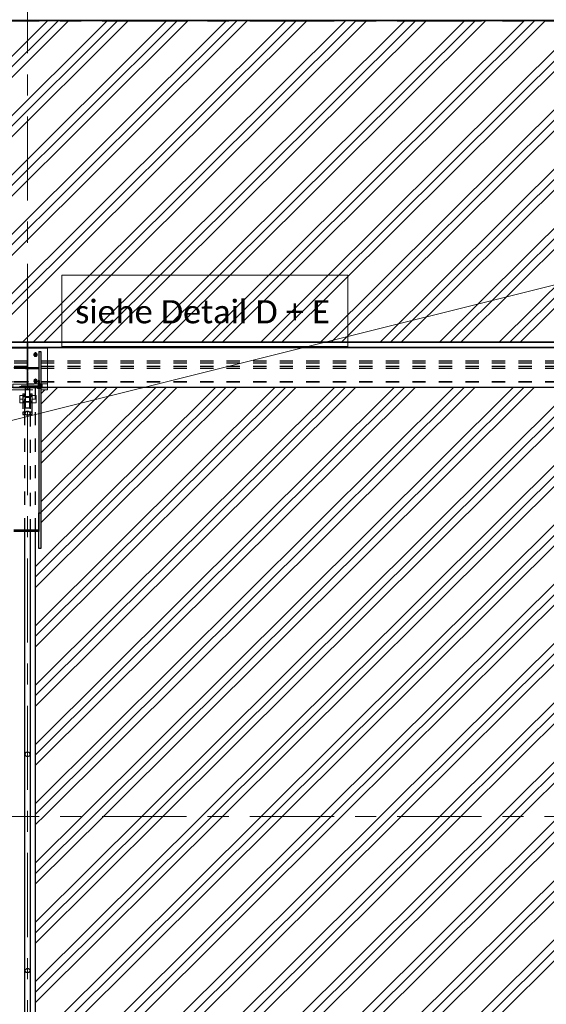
# Model space of a CAD drawing. Header units: metres. Extents: x -25 to 81, y -4 to 26.
# Tile 45 of 53: x 46 to 50, y 5 to 13. Entities that reach past the tile are written whole.
import ezdxf

# ---------------------------------------------------------------- set-up
doc = ezdxf.new("R2010")
doc.units = ezdxf.units.M
for name, pattern in [('Rasterlinie', [1.11125, 0.635, -0.15875, 0.15875, -0.15875]), ('Strich', [0.3175, 0.15875, -0.15875]), ('Verdeckt', [0.15, 0.1, -0.05])]:
    doc.linetypes.add(name, pattern=pattern)
for name, color, linetype, lineweight in [('_Verdeckte Linien_', 7, 'Strich', 18), ('A-DETL-THIN', 151, 'Continuous', 18), ('A-FLOR', 192, 'Continuous', 35), ('A-FLOR-PATT', 8, 'Continuous', 50), ('S-BEAM', 12, 'Continuous', 35), ('S-BEAM-HDLN', 1, 'Verdeckt', 25), ('S-COLS', 52, 'Continuous', 18), ('S-COLS-HDLN', 52, 'Verdeckt', 25), ('S-GRID', 1, 'Continuous', 9), ('Text', 250, 'Continuous', 9), ('Tragwerksverbindungen', 7, 'Continuous', 18)]:
    doc.layers.add(name, color=color, linetype=linetype, lineweight=lineweight)
doc.styles.add('Calibri_4', font='calibri.ttf', dxfattribs={"height": 0.175})

# ---------------------------------------------------------------- blocks, each defined once
blk = doc.blocks.new('FP_32-Dach _Draufsicht_')
at = {"layer": 'A-FLOR-PATT', "lineweight": 18}
for p, q in [((32.2809, 10.3419), (34.7159, 12.7676)), ((32.2809, 10.3419), (34.7159, 12.7676)), ((32.3603, 10.3419), (34.7953, 12.7676)), ((32.3603, 10.3419), (34.7953, 12.7676)), ((32.4397, 10.3419), (34.8747, 12.7676)), ((32.4397, 10.3419), (34.8747, 12.7676)), ((32.7299, 10.3419), (35.1649, 12.7676)), ((32.7299, 10.3419), (35.1649, 12.7676)), ((32.8093, 10.3419), (35.2443, 12.7676)), ((32.8093, 10.3419), (35.2443, 12.7676)), ((32.8887, 10.3419), (35.3237, 12.7676)), ((32.8887, 10.3419), (35.3237, 12.7676)), ((33.1789, 10.3419), (35.614, 12.7676)), ((33.1789, 10.3419), (35.614, 12.7676)), ((33.2583, 10.3419), (35.6933, 12.7676)), ((33.2583, 10.3419), (35.6933, 12.7676)), ((33.3377, 10.3419), (35.7727, 12.7676)), ((33.3377, 10.3419), (35.7727, 12.7676)), ((33.628, 10.3419), (36.063, 12.7676)), ((33.628, 10.3419), (36.063, 12.7676)), ((33.7073, 10.3419), (36.1423, 12.7676)), ((33.7073, 10.3419), (36.1423, 12.7676)), ((33.7867, 10.3419), (36.2217, 12.7676)), ((33.7867, 10.3419), (36.2217, 12.7676)), ((34.077, 10.3419), (36.512, 12.7676)), ((34.077, 10.3419), (36.512, 12.7676)), ((34.1564, 10.3419), (36.5914, 12.7676)), ((34.1564, 10.3419), (36.5914, 12.7676)), ((34.2357, 10.3419), (36.6707, 12.7676)), ((34.2357, 10.3419), (36.6707, 12.7676)), ((34.526, 10.3419), (36.961, 12.7676)), ((34.526, 10.3419), (36.961, 12.7676)), ((34.6054, 10.3419), (37.0404, 12.7676)), ((34.6054, 10.3419), (37.0404, 12.7676)), ((34.6848, 10.3419), (37.1197, 12.7676)), ((34.6848, 10.3419), (37.1197, 12.7676)), ((34.975, 10.3419), (37.41, 12.7676)), ((34.975, 10.3419), (37.41, 12.7676)), ((35.0544, 10.3419), (37.4894, 12.7676)), ((35.0544, 10.3419), (37.4894, 12.7676)), ((35.1338, 10.3419), (37.5688, 12.7676)), ((35.1338, 10.3419), (37.5688, 12.7676)), ((35.424, 10.3419), (37.859, 12.7676)), ((35.424, 10.3419), (37.859, 12.7676)), ((35.5034, 10.3419), (37.9384, 12.7676)), ((35.5034, 10.3419), (37.9384, 12.7676)), ((35.5828, 10.3419), (38.0178, 12.7676)), ((35.5828, 10.3419), (38.0178, 12.7676)), ((35.8731, 10.3419), (38.308, 12.7676)), ((35.8731, 10.3419), (38.308, 12.7676)), ((35.9524, 10.3419), (38.3874, 12.7676)), ((35.9524, 10.3419), (38.3874, 12.7676)), ((36.0318, 10.3419), (38.4668, 12.7676)), ((36.0318, 10.3419), (38.4668, 12.7676)), ((36.3221, 10.3419), (38.757, 12.7676)), ((36.3221, 10.3419), (38.757, 12.7676)), ((36.4014, 10.3419), (38.8364, 12.7676)), ((36.4014, 10.3419), (38.8364, 12.7676)), ((36.4808, 10.3419), (38.9158, 12.7676)), ((36.4808, 10.3419), (38.9158, 12.7676)), ((36.7711, 10.3419), (39.2061, 12.7676)), ((36.7711, 10.3419), (39.2061, 12.7676)), ((36.8505, 10.3419), (39.2854, 12.7676)), ((36.8505, 10.3419), (39.2854, 12.7676)), ((36.9298, 10.3419), (39.3648, 12.7676)), ((36.9298, 10.3419), (39.3648, 12.7676)), ((37.2201, 10.3419), (39.6551, 12.7676)), ((37.2201, 10.3419), (39.6551, 12.7676)), ((37.2995, 10.3419), (39.7344, 12.7676)), ((37.2995, 10.3419), (39.7344, 12.7676)), ((37.3789, 10.3419), (39.8138, 12.7676)), ((37.3789, 10.3419), (39.8138, 12.7676)), ((37.6691, 10.3419), (40.1041, 12.7676)), ((37.6691, 10.3419), (40.1041, 12.7676)), ((37.7485, 10.3419), (40.1835, 12.7676)), ((37.7485, 10.3419), (40.1835, 12.7676)), ((37.8279, 10.3419), (40.2628, 12.7676)), ((37.8279, 10.3419), (40.2628, 12.7676)), ((38.1181, 10.3419), (40.5531, 12.7676)), ((38.1181, 10.3419), (40.5531, 12.7676)), ((38.1975, 10.3419), (40.6325, 12.7676)), ((38.1975, 10.3419), (40.6325, 12.7676)), ((38.2769, 10.3419), (40.7118, 12.7676)), ((38.2769, 10.3419), (40.7118, 12.7676)), ((34.6235, 8.5707), (36.0579, 9.9997)), ((34.6235, 8.1234), (36.5069, 9.9997)), ((34.6235, 7.6761), (36.9559, 9.9997)), ((34.6235, 7.2288), (37.4049, 9.9997)), ((34.6235, 6.7815), (37.854, 9.9997)), ((34.6235, 8.4917), (36.1373, 9.9997)), ((34.6235, 8.0444), (36.5863, 9.9997)), ((34.6235, 7.597), (37.0353, 9.9997)), ((34.6235, 7.1497), (37.4843, 9.9997)), ((34.6235, 8.6498), (35.9785, 9.9997)), ((34.6235, 8.2025), (36.4275, 9.9997)), ((34.6235, 7.7552), (36.8766, 9.9997)), ((34.6235, 7.3079), (37.3256, 9.9997)), ((34.6235, 6.8606), (37.7746, 9.9997)), ((34.6235, 8.5707), (36.0579, 9.9997)), ((34.6235, 8.1234), (36.5069, 9.9997)), ((34.6235, 7.6761), (36.9559, 9.9997)), ((34.6235, 7.2288), (37.4049, 9.9997)), ((34.6235, 6.7815), (37.854, 9.9997)), ((34.6235, 8.4917), (36.1373, 9.9997)), ((34.6235, 8.0444), (36.5863, 9.9997)), ((34.6235, 7.597), (37.0353, 9.9997)), ((34.6235, 7.1497), (37.4843, 9.9997)), ((34.6235, 8.6498), (35.9785, 9.9997)), ((34.6235, 8.2025), (36.4275, 9.9997)), ((34.6235, 7.7552), (36.8766, 9.9997)), ((34.6235, 7.3079), (37.3256, 9.9997)), ((34.6235, 6.8606), (37.7746, 9.9997)), ((34.6635, 9.5052), (35.1599, 9.9997)), ((34.6635, 9.0579), (35.6089, 9.9997)), ((34.6635, 9.8734), (34.7902, 9.9997)), ((34.6635, 9.4261), (35.2393, 9.9997)), ((34.6635, 8.9788), (35.6883, 9.9997)), ((34.6635, 9.5843), (35.0805, 9.9997)), ((34.6635, 9.137), (35.5295, 9.9997)), ((34.6635, 9.5052), (35.1599, 9.9997)), ((34.6635, 9.0579), (35.6089, 9.9997)), ((34.6635, 9.8734), (34.7902, 9.9997)), ((34.6635, 9.4261), (35.2393, 9.9997)), ((34.6635, 8.9788), (35.6883, 9.9997)), ((34.6635, 9.5843), (35.0805, 9.9997)), ((34.6635, 9.137), (35.5295, 9.9997)), ((34.6635, 9.9525), (34.6937, 9.9826)), ((34.6635, 9.9525), (34.6937, 9.9826)), ((34.6955, 6.7741), (37.9333, 9.9997)), ((34.6955, 6.7741), (37.9333, 9.9997)), ((34.9858, 6.7741), (38.2236, 9.9997)), ((34.9858, 6.7741), (38.2236, 9.9997)), ((35.0651, 6.7741), (38.303, 9.9997)), ((35.0651, 6.7741), (38.303, 9.9997)), ((35.1445, 6.7741), (38.3823, 9.9997)), ((35.1445, 6.7741), (38.3823, 9.9997)), ((35.4348, 6.7741), (38.6726, 9.9997)), ((35.4348, 6.7741), (38.6726, 9.9997)), ((35.5142, 6.7741), (38.752, 9.9997)), ((35.5142, 6.7741), (38.752, 9.9997)), ((35.5935, 6.7741), (38.8314, 9.9997)), ((35.5935, 6.7741), (38.8314, 9.9997)), ((35.8838, 6.7741), (39.1216, 9.9997)), ((35.8838, 6.7741), (39.1216, 9.9997)), ((35.9632, 6.7741), (39.201, 9.9997)), ((35.9632, 6.7741), (39.201, 9.9997)), ((36.0425, 6.7741), (39.2804, 9.9997)), ((36.0425, 6.7741), (39.2804, 9.9997)), ((36.3328, 6.7741), (39.5706, 9.9997)), ((36.3328, 6.7741), (39.5706, 9.9997)), ((36.4122, 6.7741), (39.65, 9.9997)), ((36.4122, 6.7741), (39.65, 9.9997)), ((36.4916, 6.7741), (39.7294, 9.9997)), ((36.4916, 6.7741), (39.7294, 9.9997)), ((36.7818, 6.7741), (40.0196, 9.9997)), ((36.7818, 6.7741), (40.0196, 9.9997)), ((36.8612, 6.7741), (40.099, 9.9997)), ((36.8612, 6.7741), (40.099, 9.9997)), ((36.9406, 6.7741), (40.1784, 9.9997)), ((36.9406, 6.7741), (40.1784, 9.9997)), ((37.2308, 6.7741), (40.4687, 9.9997)), ((37.2308, 6.7741), (40.4687, 9.9997)), ((37.3102, 6.7741), (40.548, 9.9997)), ((37.3102, 6.7741), (40.548, 9.9997)), ((37.3896, 6.7741), (40.6274, 9.9997)), ((37.3896, 6.7741), (40.6274, 9.9997)), ((37.6798, 6.7741), (40.9177, 9.9997)), ((37.6798, 6.7741), (40.9177, 9.9997)), ((37.7592, 6.7741), (40.997, 9.9997)), ((37.7592, 6.7741), (40.997, 9.9997)), ((37.8386, 6.7741), (41.0764, 9.9997)), ((37.8386, 6.7741), (41.0764, 9.9997)), ((38.1289, 6.7741), (41.3667, 9.9997)), ((38.1289, 6.7741), (41.3667, 9.9997)), ((38.2082, 6.7741), (41.4461, 9.9997)), ((38.2082, 6.7741), (41.4461, 9.9997)), ((38.2876, 6.7741), (41.5254, 9.9997)), ((38.2876, 6.7741), (41.5254, 9.9997)), ((34.6235, 6.3342), (35.0651, 6.7741)), ((34.6235, 5.8869), (35.5142, 6.7741)), ((34.6235, 5.4396), (35.9632, 6.7741)), ((34.6235, 4.9923), (36.4122, 6.7741)), ((34.6235, 4.545), (36.8612, 6.7741)), ((34.6235, 6.7024), (34.6955, 6.7741)), ((34.6235, 6.2551), (35.1445, 6.7741)), ((34.6235, 5.8078), (35.5935, 6.7741)), ((34.6235, 5.3605), (36.0425, 6.7741)), ((34.6235, 4.9132), (36.4916, 6.7741)), ((34.6235, 4.4659), (36.9406, 6.7741)), ((34.6235, 6.4133), (34.9858, 6.7741)), ((34.6235, 5.966), (35.4348, 6.7741)), ((34.6235, 5.5187), (35.8838, 6.7741)), ((34.6235, 5.0713), (36.3328, 6.7741)), ((34.6235, 4.624), (36.7818, 6.7741)), ((34.6235, 6.3342), (35.0651, 6.7741)), ((34.6235, 5.8869), (35.5142, 6.7741)), ((34.6235, 5.4396), (35.9632, 6.7741)), ((34.6235, 4.9923), (36.4122, 6.7741)), ((34.6235, 4.545), (36.8612, 6.7741)), ((34.6235, 6.7024), (34.6955, 6.7741)), ((34.6235, 6.2551), (35.1445, 6.7741)), ((34.6235, 5.8078), (35.5935, 6.7741)), ((34.6235, 5.3605), (36.0425, 6.7741)), ((34.6235, 4.9132), (36.4916, 6.7741)), ((34.6235, 4.4659), (36.9406, 6.7741)), ((34.6235, 6.4133), (34.9858, 6.7741)), ((34.6235, 5.966), (35.4348, 6.7741)), ((34.6235, 5.5187), (35.8838, 6.7741)), ((34.6235, 5.0713), (36.3328, 6.7741)), ((34.6235, 4.624), (36.7818, 6.7741)), ((34.6735, 4.1475), (37.3102, 6.7741)), ((34.6735, 3.7002), (37.7592, 6.7741)), ((34.6735, 4.0684), (37.3896, 6.7741)), ((34.6735, 3.6211), (37.8386, 6.7741)), ((34.6735, 4.2265), (37.2308, 6.7741)), ((34.6735, 3.7792), (37.6798, 6.7741)), ((34.6735, 4.1475), (37.3102, 6.7741)), ((34.6735, 3.7002), (37.7592, 6.7741)), ((34.6735, 4.0684), (37.3896, 6.7741)), ((34.6735, 3.6211), (37.8386, 6.7741)), ((34.6735, 4.2265), (37.2308, 6.7741)), ((34.6735, 3.7792), (37.6798, 6.7741)), ((34.8071, 3.465), (38.1289, 6.7741)), ((34.8071, 3.465), (38.1289, 6.7741)), ((34.8865, 3.465), (38.2082, 6.7741)), ((34.8865, 3.465), (38.2082, 6.7741)), ((34.9659, 3.465), (38.2876, 6.7741)), ((34.9659, 3.465), (38.2876, 6.7741)), ((35.2562, 3.465), (38.5779, 6.7741)), ((35.2562, 3.465), (38.5779, 6.7741)), ((35.3355, 3.465), (38.6572, 6.7741)), ((35.3355, 3.465), (38.6572, 6.7741)), ((35.4149, 3.465), (38.7366, 6.7741)), ((35.4149, 3.465), (38.7366, 6.7741)), ((35.7052, 3.465), (39.0269, 6.7741)), ((35.7052, 3.465), (39.0269, 6.7741)), ((35.7845, 3.465), (39.1063, 6.7741)), ((35.7845, 3.465), (39.1063, 6.7741)), ((35.8639, 3.465), (39.1856, 6.7741)), ((35.8639, 3.465), (39.1856, 6.7741)), ((36.1542, 3.465), (39.4759, 6.7741)), ((36.1542, 3.465), (39.4759, 6.7741)), ((36.2336, 3.465), (39.5553, 6.7741)), ((36.2336, 3.465), (39.5553, 6.7741)), ((36.3129, 3.465), (39.6346, 6.7741)), ((36.3129, 3.465), (39.6346, 6.7741))]:
    blk.add_line(p, q, dxfattribs=at)
blk = doc.blocks.new('HEB Träger - HEB 500-V41-Dach _Draufsicht_')
at = {"layer": 'S-BEAM', "lineweight": 25}
for p, q in [((46.5635, 22.3397), (-1.4365, 22.3397)), ((46.5635, 22.301), (-1.4365, 22.301)), ((46.5635, 22.2985), (-1.4365, 22.2985)), ((46.5635, 22.3421), (3.9213, 22.3421)), ((42.4135, 21.9997), (34.7135, 21.9997))]:
    blk.add_line(p, q, dxfattribs=at)
at = {"layer": 'S-BEAM-HDLN'}
for p, q in [((46.5635, 22.1975), (-1.4365, 22.1975)), ((46.5635, 22.183), (-1.4365, 22.183)), ((46.5635, 22.1588), (-1.4365, 22.1588)), ((46.5635, 22.1443), (-1.4365, 22.1443)), ((46.5635, 22.0432), (-1.4365, 22.0432)), ((46.5635, 22.0408), (-1.4365, 22.0408)), ((-1.4365, 22.0021), (46.5635, 22.0021)), ((34.7135, 21.9997), (34.4136, 21.9997))]:
    blk.add_line(p, q, dxfattribs=at)
blk = doc.blocks.new('Rundstahl Träger - RB 36-V39-Dach _Draufsicht_')
at = {"layer": 'S-BEAM', "lineweight": 25}
for p, q in [((2.5435, 17.6012), (2.5435, 20.9147)), ((2.5835, 20.9147), (2.5835, 17.6012))]:
    blk.add_line(p, q, dxfattribs=at)
for major_axis, start_param, end_param in [((0.02, 0), 0.014492, 3.127101), ((-0.02, 0), 0, 3.141593)]:
    blk.add_ellipse((2.5635, 17.6012), major_axis=major_axis, ratio=0.649446, start_param=start_param, end_param=end_param, dxfattribs=at)
at = {"layer": 'S-BEAM-HDLN'}
for p, q in [((2.5435, 20.9148), (2.5435, 21.8058)), ((2.5835, 21.8058), (2.5835, 20.9148))]:
    blk.add_line(p, q, dxfattribs=at)
for start_param, end_param in [(0, 3.141593), (3.156084, 6.268693)]:
    blk.add_ellipse((2.5635, 21.8058), major_axis=(0.02, 0), ratio=0.649446, start_param=start_param, end_param=end_param, dxfattribs=at)
blk = doc.blocks.new('Rundstahl Träger - RB 36-V40-Dach _Draufsicht_')
at = {"layer": 'S-BEAM', "lineweight": 25}
for p, q in [((2.5435, 16.3748), (2.5435, 19.2329)), ((2.5835, 19.2329), (2.5835, 16.3748))]:
    blk.add_line(p, q, dxfattribs=at)
for start_param, end_param in [(0, 3.141593), (3.154186, 6.270592)]:
    blk.add_ellipse((2.5635, 19.2329), major_axis=(0.02, 0), ratio=0.750552, start_param=start_param, end_param=end_param, dxfattribs=at)
at = {"layer": 'S-BEAM-HDLN'}
for p, q in [((2.5435, 15.6139), (2.5435, 16.3748)), ((2.5835, 16.3748), (2.5835, 15.6139))]:
    blk.add_line(p, q, dxfattribs=at)
for start_param, end_param in [(0.012594, 3.128999), (3.141593, 6.283185)]:
    blk.add_ellipse((2.5635, 15.6139), major_axis=(0.02, 0), ratio=0.750552, start_param=start_param, end_param=end_param, dxfattribs=at)
blk = doc.blocks.new('Öse77 - Öse2-1140439-Dach _Draufsicht_')
at = {"layer": 'S-COLS-HDLN'}
for p, q in [((2.5287, 46.9145), (2.5437, 46.9145)), ((2.5287, 46.9145), (2.5287, 46.9012)), ((2.5287, 46.9012), (2.5287, 46.7769)), ((2.5287, 46.9012), (2.5437, 46.9012)), ((2.5287, 46.8934), (2.5437, 46.8934)), ((2.5437, 46.9012), (2.5437, 46.9145)), ((2.5437, 46.7769), (2.5437, 46.9012)), ((2.5437, 46.8563), (2.5287, 46.8563)), ((2.5287, 46.8484), (2.5437, 46.8484)), ((2.5287, 46.7769), (2.5287, 46.7588)), ((2.5437, 46.7769), (2.5287, 46.7769)), ((2.5287, 46.7588), (2.5437, 46.7588)), ((2.5437, 46.7588), (2.5437, 46.7769))]:
    blk.add_line(p, q, dxfattribs=at)
blk = doc.blocks.new('Öse78 - Öse2-1140453-Dach _Draufsicht_')
at = {"layer": 'S-COLS-HDLN'}
for p, q in [((2.5835, 46.9145), (2.5985, 46.9145)), ((2.5835, 46.9145), (2.5835, 46.9012)), ((2.5835, 46.9012), (2.5835, 46.7769)), ((2.5835, 46.9012), (2.5985, 46.9012)), ((2.5835, 46.8934), (2.5985, 46.8934)), ((2.5985, 46.9012), (2.5985, 46.9145)), ((2.5985, 46.7769), (2.5985, 46.9012)), ((2.5985, 46.8563), (2.5835, 46.8563)), ((2.5835, 46.8484), (2.5985, 46.8484)), ((2.5835, 46.7769), (2.5835, 46.7588)), ((2.5985, 46.7769), (2.5835, 46.7769)), ((2.5835, 46.7588), (2.5985, 46.7588)), ((2.5985, 46.7588), (2.5985, 46.7769))]:
    blk.add_line(p, q, dxfattribs=at)
blk = doc.blocks.new('SP-TV-Schraube_Mutter_001 - M36-1128530-Dach _Draufsicht_')
at = {"layer": '_Verdeckte Linien_'}
for p, q in [((0, 0.0225), (-0.0275, 0.0225)), ((-0.0275, 0), (-0.0275, 0.0225)), ((-0.0275, 0), (0, 0)), ((-0.018, -0.0698), (-0.018, 0)), ((0.0275, 0.0225), (0, 0.0225)), ((0, 0.0225), (0, 0)), ((0, 0), (0.0275, 0)), ((0.018, 0), (0.018, -0.0698)), ((0.0275, 0.0225), (0.0275, 0)), ((0, -0.0698), (-0.0275, -0.0698)), ((-0.0275, -0.0988), (-0.0275, -0.0698)), ((0.0275, -0.0698), (0, -0.0698)), ((0, -0.0698), (0, -0.0988)), ((0.0275, -0.0698), (0.0275, -0.0988)), ((-0.0275, -0.0988), (0, -0.0988)), ((0, -0.0988), (0.0275, -0.0988))]:
    blk.add_line(p, q, dxfattribs=at)
blk = doc.blocks.new('Verbindungsblech39 - Verbindungsblech2-1140678-Dach _Draufsicht_')
at = {"layer": 'S-COLS'}
for p, q in [((2.5605, 34.9389), (2.5605, 34.9026)), ((2.5605, 34.9389), (2.5665, 34.9389)), ((2.5665, 34.9026), (2.5665, 34.9389)), ((2.5605, 34.9026), (2.5605, 34.9008)), ((2.5665, 34.9026), (2.5605, 34.9026)), ((2.5665, 34.9008), (2.5665, 34.9026))]:
    blk.add_line(p, q, dxfattribs=at)
at = {"layer": 'S-COLS-HDLN'}
for p, q in [((2.5665, 34.9264), (2.5605, 34.9264)), ((2.5605, 34.9008), (2.5605, 34.8876)), ((2.5605, 34.8876), (2.5605, 34.7837)), ((2.5605, 34.8876), (2.5665, 34.8876)), ((2.5665, 34.8876), (2.5665, 34.9008)), ((2.5665, 34.7837), (2.5665, 34.8876)), ((2.5605, 34.8223), (2.5665, 34.8223)), ((2.5665, 34.7953), (2.5605, 34.7953)), ((2.5605, 34.7837), (2.5605, 34.7608)), ((2.5665, 34.7837), (2.5605, 34.7837)), ((2.5665, 34.7608), (2.5665, 34.7837)), ((2.5605, 34.7608), (2.5665, 34.7608))]:
    blk.add_line(p, q, dxfattribs=at)
blk = doc.blocks.new('Verbindungsblech40 - Verbindungsblech2-1140695-Dach _Draufsicht_')
at = {"layer": 'S-COLS-HDLN'}
for p, q in [((2.5605, 34.7808), (2.5605, 34.7464)), ((2.5605, 34.7808), (2.5665, 34.7808)), ((2.5665, 34.7464), (2.5665, 34.7808)), ((2.5665, 34.7581), (2.5605, 34.7581)), ((2.5605, 34.7464), (2.5605, 34.7193)), ((2.5665, 34.7464), (2.5605, 34.7464)), ((2.5605, 34.7193), (2.5605, 34.6154)), ((2.5605, 34.7193), (2.5665, 34.7193)), ((2.5665, 34.7193), (2.5665, 34.7464)), ((2.5665, 34.6154), (2.5665, 34.7193)), ((2.5605, 34.6541), (2.5665, 34.6541)), ((2.5665, 34.6391), (2.5605, 34.6391)), ((2.5605, 34.6154), (2.5605, 34.6028)), ((2.5665, 34.6154), (2.5605, 34.6154)), ((2.5665, 34.6028), (2.5665, 34.6154)), ((2.5605, 34.6028), (2.5665, 34.6028))]:
    blk.add_line(p, q, dxfattribs=at)
blk = doc.blocks.new('Lasche richtig40 - Lasche richtig-1140714-Dach _Draufsicht_')
at = {"layer": 'S-COLS-HDLN'}
for p, q in [((2.546, 34.6064), (2.546, 34.5842)), ((2.546, 34.6064), (2.581, 34.6064)), ((2.581, 34.601), (2.546, 34.601)), ((2.546, 34.5842), (2.546, 34.5271)), ((2.581, 34.5842), (2.546, 34.5842)), ((2.581, 34.5842), (2.581, 34.6064)), ((2.581, 34.5271), (2.581, 34.5842)), ((2.546, 34.5271), (2.546, 34.4432)), ((2.546, 34.5263), (2.581, 34.5263)), ((2.581, 34.4892), (2.546, 34.4892)), ((2.581, 34.4432), (2.581, 34.5271)), ((2.581, 34.4432), (2.546, 34.4432))]:
    blk.add_line(p, q, dxfattribs=at)
blk = doc.blocks.new('SP-TV-Schraube_DIN4017_001 - M12-1132153-Dach _Draufsicht_')
at = {"layer": '_Verdeckte Linien_'}
for p, q in [((2.6395, 22.008), (2.6485, 22.0085)), ((2.6395, 22.0071), (2.6395, 22.008)), ((2.6485, 22.0067), (2.6395, 22.0071)), ((2.6395, 22.0071), (2.6395, 21.9997)), ((2.6485, 22.001), (2.6395, 22.0006)), ((2.6395, 21.9997), (2.6485, 21.9992)), ((2.6425, 22.0076), (2.6425, 22.0534)), ((2.6485, 22.0085), (2.6575, 22.008)), ((2.6485, 22.0067), (2.6485, 22.0085)), ((2.6575, 22.0071), (2.6485, 22.0067)), ((2.6485, 21.9992), (2.6485, 22.0067)), ((2.6575, 22.0006), (2.6485, 22.001)), ((2.6485, 21.9992), (2.6575, 21.9997)), ((2.6545, 22.0534), (2.6545, 22.0076)), ((2.6575, 22.008), (2.6575, 22.0071)), ((2.6575, 21.9997), (2.6575, 22.0071))]:
    blk.add_line(p, q, dxfattribs=at)
for centre, start_param, end_param in [((2.6485, 22.0534), 0, 3.141593), ((2.6485, 22.0534), 3.141593, 6.283185), ((2.6485, 22.0076), 0, 3.141593), ((2.6485, 22.0076), 3.141593, 6.283185)]:
    blk.add_ellipse(centre, major_axis=(0.006, 0), ratio=0.087156, start_param=start_param, end_param=end_param, dxfattribs=at)
blk = doc.blocks.new('SP-TV-Schraube_DIN4017_001 - M12-1132165-Dach _Draufsicht_')
at = {"layer": '_Verdeckte Linien_'}
for p, q in [((2.6395, 22.0006), (2.6485, 22.001)), ((2.6395, 21.9997), (2.6395, 22.0006)), ((2.6485, 21.9992), (2.6395, 21.9997)), ((2.6395, 21.9997), (2.6395, 21.9922)), ((2.6485, 21.9935), (2.6395, 21.9931)), ((2.6395, 21.9922), (2.6485, 21.9917)), ((2.6425, 22.0001), (2.6425, 22.0456)), ((2.6485, 22.001), (2.6575, 22.0006)), ((2.6485, 21.9993), (2.6485, 22.001)), ((2.6575, 21.9997), (2.6485, 21.9992)), ((2.6485, 21.9917), (2.6485, 21.9992)), ((2.6575, 21.9931), (2.6485, 21.9935)), ((2.6485, 21.9917), (2.6575, 21.9922)), ((2.6545, 22.0456), (2.6545, 22.0001)), ((2.6575, 22.0006), (2.6575, 21.9997)), ((2.6575, 21.9922), (2.6575, 21.9997))]:
    blk.add_line(p, q, dxfattribs=at)
for centre, start_param, end_param in [((2.6485, 22.0456), 0, 3.141593), ((2.6485, 22.0456), 3.141593, 6.283185), ((2.6485, 22.0001), 0, 3.141593), ((2.6485, 22.0001), 3.141593, 6.283185)]:
    blk.add_ellipse(centre, major_axis=(0.006, 0), ratio=0.087156, start_param=start_param, end_param=end_param, dxfattribs=at)
blk = doc.blocks.new('SP-TV-AP-Rechteck_002 - AP-Rechteck-V55-Dach _Draufsicht_')
at = {"layer": '_Verdeckte Linien_'}
for p, q in [((2.4135, 9.9997), (2.4135, 10.0428)), ((2.4135, 10.0428), (2.7135, 10.0428)), ((2.7135, 10.0279), (2.4135, 10.0279)), ((2.7135, 10.0428), (2.7135, 9.9997)), ((2.6635, 9.9975), (2.4436, 9.9975)), ((2.4436, 9.9826), (2.6635, 9.9826))]:
    blk.add_line(p, q, dxfattribs=at)
at = {"layer": 'Tragwerksverbindungen'}
for p, q in [((2.4135, 9.9997), (2.4135, 9.9993)), ((2.4135, 9.9975), (2.4135, 9.9993)), ((2.4435, 9.9975), (2.4135, 9.9975)), ((2.4135, 9.9975), (2.4135, 9.9826)), ((2.4135, 9.9826), (2.4435, 9.9826)), ((2.7135, 9.9975), (2.6635, 9.9975)), ((2.6635, 9.9826), (2.7135, 9.9826)), ((2.7135, 9.9993), (2.7135, 9.9997)), ((2.7135, 9.9993), (2.7135, 9.9975)), ((2.7135, 9.9975), (2.7135, 9.9826))]:
    blk.add_line(p, q, dxfattribs=at)
blk = doc.blocks.new('SP-TV-AP-Rechteck_002 - AP-Rechteck-V57-Dach _Draufsicht_')
at = {"layer": '_Verdeckte Linien_'}
for p, q in [((2.4135, 9.9997), (2.7135, 9.9997)), ((2.6635, 9.9979), (2.4436, 9.9979))]:
    blk.add_line(p, q, dxfattribs=at)
at = {"layer": 'Tragwerksverbindungen'}
for p, q in [((2.7135, 10.2985), (2.4135, 10.2985)), ((2.4135, 10.2985), (2.4135, 10.2968)), ((2.4135, 9.9979), (2.4135, 10.2968)), ((2.4135, 10.2968), (2.7135, 10.2968)), ((2.7135, 10.2985), (2.7135, 10.2968)), ((2.7135, 10.2968), (2.7135, 9.9979)), ((2.4435, 9.9979), (2.4135, 9.9979)), ((2.7135, 9.9979), (2.6635, 9.9979))]:
    blk.add_line(p, q, dxfattribs=at)
blk = doc.blocks.new('SP-TV-AP-Rechteck_002 - AP-Rechteck-V47-Dach _Draufsicht_')
at = {"layer": '_Verdeckte Linien_'}
for p, q in [((2.4535, 22.0121), (2.4535, 22.0261)), ((2.4535, 22.0261), (2.6735, 22.0261)), ((2.6735, 22.0121), (2.4535, 22.0121)), ((2.4535, 22.0121), (2.4535, 21.9972)), ((2.6735, 22.0111), (2.4535, 22.0111)), ((2.4535, 21.9972), (2.6735, 21.9972)), ((2.6735, 22.0261), (2.6735, 22.0121)), ((2.6735, 22.0121), (2.6735, 21.9972))]:
    blk.add_line(p, q, dxfattribs=at)
blk = doc.blocks.new('SP-TV-Schraube_DIN4017_001 - M14-V48-Dach _Draufsicht_')
at = {"layer": '_Verdeckte Linien_'}
for p, q in [((2.6235, 22.0644), (2.613, 22.0583)), ((2.613, 22.0575), (2.6235, 22.0636)), ((2.634, 22.0583), (2.6235, 22.0644)), ((2.6235, 22.0644), (2.6235, 22.0636)), ((2.6235, 22.0636), (2.634, 22.0575)), ((2.613, 22.0583), (2.613, 22.0575)), ((2.613, 22.0455), (2.613, 22.0575)), ((2.613, 22.0462), (2.6235, 22.0402)), ((2.617, 22.0432), (2.613, 22.0455)), ((2.6165, 22.0458), (2.6165, 22.0515)), ((2.6235, 22.0394), (2.6172, 22.0431)), ((2.6235, 22.0402), (2.634, 22.0462)), ((2.6299, 22.0431), (2.6235, 22.0394)), ((2.6235, 22.0402), (2.6235, 22.0394)), ((2.634, 22.0455), (2.63, 22.0432)), ((2.6305, 22.0515), (2.6305, 22.0458)), ((2.634, 22.0575), (2.634, 22.0583)), ((2.634, 22.0575), (2.634, 22.0455))]:
    blk.add_line(p, q, dxfattribs=at)
for centre, start_param, end_param in [((2.6235, 22.0515), 0, 3.141593), ((2.6235, 22.0458), 0, 3.141593), ((2.6235, 22.0515), 3.141593, 3.559583), ((2.6235, 22.0458), 3.141593, 6.283185), ((2.6235, 22.0515), 3.579632, 5.845146), ((2.6235, 22.0515), 5.865195, 6.283185)]:
    blk.add_ellipse(centre, major_axis=(0.007, 0), ratio=0.996195, start_param=start_param, end_param=end_param, dxfattribs=at)
blk = doc.blocks.new('TH-VE-Mutter - M14-V49-Dach _Draufsicht_')
at = {"layer": '_Verdeckte Linien_'}
for p, q in [((2.6108, 22.0465), (2.6108, 22.0471)), ((2.6172, 22.0573), (2.6172, 22.058)), ((2.6172, 22.0355), (2.6172, 22.0361)), ((2.6176, 22.0463), (2.6176, 22.0471)), ((2.6294, 22.0471), (2.6294, 22.0463)), ((2.6299, 22.0573), (2.6299, 22.058)), ((2.6299, 22.0355), (2.6299, 22.0361)), ((2.6362, 22.0471), (2.6362, 22.0465))]:
    blk.add_line(p, q, dxfattribs=at)
for centre, major_axis, start_param, end_param in [((2.6235, 22.0472), (0.0099, 0), 0, 3.141593), ((2.6235, 22.0462), (0.0099, 0), 0, 3.141593), ((2.6235, 22.0472), (0.0099, 0), 3.141593, 3.171412), ((2.6235, 22.0472), (0.0099, 0), 3.210102, 6.214676), ((2.6235, 22.0462), (0.0099, 0), 3.141593, 6.283185), ((2.6235, 22.0472), (0.007, 0), 0, 3.141593), ((2.6235, 22.0462), (0.007, 0), 0, 3.141593), ((2.6235, 22.0472), (0.007, 0), 3.141593, 3.183766), ((2.6235, 22.0462), (0.007, 0), 3.141593, 6.283185), ((2.6235, 22.0472), (0.007, 0), 3.238485, 6.186293), ((2.6235, 22.0471), (0.00592, 0), 0, 3.141593), ((2.6235, 22.0463), (0.00592, 0), 0, 3.141593), ((2.6235, 22.0471), (0.00592, 0), 3.141593, 3.175287), ((2.6235, 22.0471), (0.00592, 0), 3.240022, 6.184756), ((2.6235, 22.0463), (0.00592, 0), 3.141593, 6.283185), ((2.6235, 22.0471), (0.00592, 0), 6.249491, 6.283185), ((2.6235, 22.0472), (0.007, 0), 6.241012, 6.283185), ((2.6235, 22.0472), (0.0099, 0), 6.253366, 6.283185)]:
    blk.add_ellipse(centre, major_axis=major_axis, ratio=0.996195, start_param=start_param, end_param=end_param, dxfattribs=at)
for points in [[(2.6108, 22.0471), (2.6115, 22.0483), (2.613, 22.0508), (2.615, 22.0544), (2.6165, 22.0568), (2.6172, 22.058)], [(2.6172, 22.0573), (2.6165, 22.0561), (2.615, 22.0535), (2.613, 22.05), (2.6115, 22.0476), (2.6108, 22.0464)], [(2.6172, 22.0361), (2.6165, 22.0374), (2.615, 22.0399), (2.613, 22.0434), (2.6115, 22.0459), (2.6108, 22.0471)], [(2.6108, 22.0464), (2.6115, 22.0451), (2.613, 22.0426), (2.615, 22.039), (2.6165, 22.0366), (2.6172, 22.0354)], [(2.6172, 22.058), (2.6186, 22.0581), (2.6214, 22.0581), (2.6256, 22.0581), (2.6284, 22.0581), (2.6299, 22.058)], [(2.6299, 22.0573), (2.6284, 22.0573), (2.6256, 22.0573), (2.6214, 22.0573), (2.6186, 22.0573), (2.6172, 22.0573)], [(2.6299, 22.0361), (2.6285, 22.0361), (2.6256, 22.0362), (2.6215, 22.0362), (2.6186, 22.0361), (2.6172, 22.0361)], [(2.6172, 22.0354), (2.6186, 22.0354), (2.6215, 22.0353), (2.6256, 22.0353), (2.6285, 22.0354), (2.6299, 22.0354)], [(2.6299, 22.058), (2.6306, 22.0568), (2.632, 22.0544), (2.6341, 22.0509), (2.6355, 22.0483), (2.6362, 22.0471)], [(2.6362, 22.0464), (2.6355, 22.0476), (2.6341, 22.05), (2.632, 22.0536), (2.6306, 22.0561), (2.6299, 22.0573)], [(2.6362, 22.0471), (2.6355, 22.0459), (2.6341, 22.0434), (2.632, 22.0399), (2.6306, 22.0374), (2.6299, 22.0361)], [(2.6299, 22.0354), (2.6306, 22.0366), (2.632, 22.039), (2.6341, 22.0426), (2.6355, 22.0451), (2.6362, 22.0464)]]:
    blk.add_open_spline(points, degree=3, dxfattribs=at)
blk = doc.blocks.new('SP-TV-Schraube_DIN4017_001 - M14-V50-Dach _Draufsicht_')
at = {"layer": '_Verdeckte Linien_'}
for p, q in [((2.6235, 22.2636), (2.613, 22.2576)), ((2.613, 22.2568), (2.6235, 22.2628)), ((2.613, 22.2576), (2.613, 22.2568)), ((2.613, 22.2447), (2.613, 22.2568)), ((2.613, 22.2455), (2.6235, 22.2394)), ((2.617, 22.2424), (2.613, 22.2447)), ((2.6235, 22.2387), (2.6172, 22.2423)), ((2.634, 22.2576), (2.6235, 22.2636)), ((2.6235, 22.2636), (2.6235, 22.2628)), ((2.6235, 22.2628), (2.634, 22.2568)), ((2.6235, 22.2394), (2.634, 22.2455)), ((2.6299, 22.2423), (2.6235, 22.2387)), ((2.6235, 22.2394), (2.6235, 22.2387)), ((2.634, 22.2447), (2.63, 22.2424)), ((2.634, 22.2568), (2.634, 22.2576)), ((2.634, 22.2568), (2.634, 22.2447))]:
    blk.add_line(p, q, dxfattribs=at)
for start_param, end_param in [(0, 3.141593), (3.141593, 3.559583), (3.579632, 5.845146), (5.865195, 6.283185)]:
    blk.add_ellipse((2.6235, 22.2507), major_axis=(0.007, 0), ratio=0.996195, start_param=start_param, end_param=end_param, dxfattribs=at)
at = {"layer": 'Tragwerksverbindungen'}
for p, q in [((2.6165, 22.245), (2.6165, 22.2507)), ((2.6305, 22.2507), (2.6305, 22.245))]:
    blk.add_line(p, q, dxfattribs=at)
for start_param, end_param in [(0, 3.141593), (3.141593, 6.283185)]:
    blk.add_ellipse((2.6235, 22.245), major_axis=(0.007, 0), ratio=0.996195, start_param=start_param, end_param=end_param, dxfattribs=at)
blk = doc.blocks.new('TH-VE-Mutter - M14-V51-Dach _Draufsicht_')
at = {"layer": '_Verdeckte Linien_'}
for p, q in [((2.6172, 22.2348), (2.6172, 22.2353)), ((2.6176, 22.2456), (2.6176, 22.2463)), ((2.6294, 22.2463), (2.6294, 22.2456)), ((2.6299, 22.2348), (2.6299, 22.2353))]:
    blk.add_line(p, q, dxfattribs=at)
for centre, major_axis, start_param, end_param in [((2.6235, 22.2464), (0.0099, 0), 0, 3.141593), ((2.6235, 22.2464), (0.0099, 0), 3.141593, 3.171412), ((2.6235, 22.2464), (0.0099, 0), 3.210102, 6.214676), ((2.6235, 22.2464), (0.007, 0), 0, 3.141593), ((2.6235, 22.2464), (0.007, 0), 3.141593, 3.183766), ((2.6235, 22.2455), (0.007, 0), 3.141593, 6.283185), ((2.6235, 22.2464), (0.007, 0), 3.238485, 6.186293), ((2.6235, 22.2463), (0.00592, 0), 0, 3.141593), ((2.6235, 22.2456), (0.00592, 0), 0, 3.141593), ((2.6235, 22.2463), (0.00592, 0), 3.141593, 3.175287), ((2.6235, 22.2463), (0.00592, 0), 3.240022, 6.184756), ((2.6235, 22.2456), (0.00592, 0), 3.141593, 6.283185), ((2.6235, 22.2463), (0.00592, 0), 6.249491, 6.283185), ((2.6235, 22.2464), (0.007, 0), 6.241012, 6.283185), ((2.6235, 22.2464), (0.0099, 0), 6.253366, 6.283185)]:
    blk.add_ellipse(centre, major_axis=major_axis, ratio=0.996195, start_param=start_param, end_param=end_param, dxfattribs=at)
for points in [[(2.6172, 22.2353), (2.6165, 22.2366), (2.615, 22.2391), (2.613, 22.2427), (2.6115, 22.2451), (2.6108, 22.2463)], [(2.6299, 22.2353), (2.6285, 22.2354), (2.6256, 22.2354), (2.6215, 22.2354), (2.6186, 22.2354), (2.6172, 22.2353)], [(2.6362, 22.2463), (2.6355, 22.2451), (2.6341, 22.2427), (2.632, 22.2391), (2.6306, 22.2366), (2.6299, 22.2353)]]:
    blk.add_open_spline(points, degree=3, dxfattribs=at)
at = {"layer": 'Tragwerksverbindungen'}
for p, q in [((2.6108, 22.2457), (2.6108, 22.2463)), ((2.6172, 22.2566), (2.6172, 22.2573)), ((2.6299, 22.2566), (2.6299, 22.2573)), ((2.6362, 22.2463), (2.6362, 22.2457))]:
    blk.add_line(p, q, dxfattribs=at)
for major_axis, start_param, end_param in [((0.0099, 0), 0, 3.141593), ((0.0099, 0), 3.141593, 6.283185), ((0.007, 0), 0, 3.141593)]:
    blk.add_ellipse((2.6235, 22.2455), major_axis=major_axis, ratio=0.996195, start_param=start_param, end_param=end_param, dxfattribs=at)
for points in [[(2.6108, 22.2463), (2.6115, 22.2476), (2.613, 22.2501), (2.615, 22.2536), (2.6165, 22.2561), (2.6172, 22.2573)], [(2.6172, 22.2566), (2.6165, 22.2553), (2.615, 22.2528), (2.613, 22.2492), (2.6115, 22.2468), (2.6108, 22.2456)], [(2.6108, 22.2456), (2.6115, 22.2443), (2.613, 22.2418), (2.615, 22.2383), (2.6165, 22.2359), (2.6172, 22.2347)], [(2.6172, 22.2573), (2.6186, 22.2573), (2.6214, 22.2573), (2.6256, 22.2573), (2.6284, 22.2573), (2.6299, 22.2573)], [(2.6299, 22.2566), (2.6284, 22.2565), (2.6256, 22.2565), (2.6214, 22.2565), (2.6186, 22.2565), (2.6172, 22.2566)], [(2.6172, 22.2347), (2.6186, 22.2346), (2.6215, 22.2346), (2.6256, 22.2346), (2.6285, 22.2346), (2.6299, 22.2347)], [(2.6299, 22.2573), (2.6306, 22.2561), (2.632, 22.2537), (2.6341, 22.2501), (2.6355, 22.2476), (2.6362, 22.2463)], [(2.6362, 22.2456), (2.6355, 22.2468), (2.6341, 22.2492), (2.632, 22.2528), (2.6306, 22.2553), (2.6299, 22.2566)], [(2.6299, 22.2347), (2.6306, 22.2359), (2.632, 22.2383), (2.6341, 22.2418), (2.6355, 22.2443), (2.6362, 22.2456)]]:
    blk.add_open_spline(points, degree=3, dxfattribs=at)

msp = doc.modelspace()

# ---------------------------------------------------------------- linework, layer by layer
at = {"layer": 'A-DETL-THIN'}
msp.add_line((9.9724, 0.7812), (57.9724, 12.7812), dxfattribs=at)
at = {"layer": 'A-FLOR'}
msp.add_line((57.9724, 12.7682), (9.9724, 12.7682), dxfattribs=at)
at = {"layer": 'S-BEAM', "lineweight": 25}
for p, q in [((46.0564, 10.2723), (46.0564, 9.0548)), ((46.0724, 10.2723), (46.0724, 9.0548)), ((45.8684, 10.151), (46.0564, 10.151)), ((46.0564, 10.151), (46.0564, 8.9263)), ((46.0724, 10.0187), (46.0724, 8.7863)), ((46.0564, 8.9263), (46.0564, 9.0548)), ((46.0564, 9.0548), (46.0724, 9.0548)), ((46.0724, 9.0548), (46.0724, 8.7863)), ((45.8684, 8.9263), (46.0564, 8.9263)), ((46.0564, 8.9147), (45.8684, 8.9147)), ((46.0324, 4.3748), (46.0324, 8.9147)), ((46.0564, 8.7863), (46.0564, 8.9147)), ((46.0564, 8.7863), (46.0564, 8.9147)), ((46.0724, 8.7863), (46.0564, 8.7863))]:
    msp.add_line(p, q, dxfattribs=at)
at = {"layer": 'S-BEAM-HDLN'}
for p, q in [((46.0564, 10.2723), (46.0724, 10.2723)), ((46.0564, 10.1401), (45.8684, 10.1401)), ((45.9124, 10.0081), (46.0324, 10.0081)), ((46.0324, 9.9976), (45.9124, 9.9976)), ((46.0324, 10.0081), (46.0324, 9.9976)), ((46.0324, 8.9148), (46.0324, 9.9976)), ((46.0724, 10.0187), (46.0564, 10.0187)), ((46.0564, 8.9148), (46.0564, 8.9263)), ((46.0564, 8.9263), (46.0564, 8.9147))]:
    msp.add_line(p, q, dxfattribs=at)
at = {"layer": 'S-GRID', "linetype": 'Rasterlinie'}
for p, q in [((45.9724, 25.3796), (45.9724, -0.0229)), ((8.7531, 12.7635), (58.6241, 12.7635)), ((8.7531, 6.7635), (58.6241, 6.7635))]:
    msp.add_line(p, q, dxfattribs=at)
at = {"layer": 'Text', "flags": 128}
msp.add_lwpolyline([(46.2296, 10.8465), (48.3852, 10.8465), (48.3852, 10.3093), (46.2296, 10.3093)], close=True, dxfattribs=at)

# ---------------------------------------------------------------- block references
at = {"layer": '_Verdeckte Linien_'}
for name, p in [('SP-TV-AP-Rechteck_002 - AP-Rechteck-V57-Dach _Draufsicht_', (43.4089, 0)), ('TH-VE-Mutter - M14-V51-Dach _Draufsicht_', (43.4089, -12)), ('SP-TV-Schraube_DIN4017_001 - M14-V50-Dach _Draufsicht_', (43.4089, -12)), ('SP-TV-AP-Rechteck_002 - AP-Rechteck-V55-Dach _Draufsicht_', (43.4089, 0)), ('TH-VE-Mutter - M14-V49-Dach _Draufsicht_', (43.4089, -12)), ('SP-TV-Schraube_DIN4017_001 - M14-V48-Dach _Draufsicht_', (43.4089, -12)), ('SP-TV-Schraube_DIN4017_001 - M12-1132153-Dach _Draufsicht_', (43.4089, -12)), ('SP-TV-Schraube_DIN4017_001 - M12-1132165-Dach _Draufsicht_', (43.4089, -12)), ('SP-TV-AP-Rechteck_002 - AP-Rechteck-V47-Dach _Draufsicht_', (43.4089, -12))]:
    msp.add_blockref(name, p, dxfattribs=at)
at = {"layer": '_Verdeckte Linien_', "rotation": 89.99999999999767}
msp.add_blockref('SP-TV-Schraube_Mutter_001 - M36-1128530-Dach _Draufsicht_', (45.9376, 9.9127), dxfattribs=at)
at = {"layer": 'A-FLOR'}
msp.add_blockref('FP_32-Dach _Draufsicht_', (11.4089, 0), dxfattribs=at)
at = {"layer": 'S-BEAM-HDLN'}
for name, p in [('HEB Träger - HEB 500-V41-Dach _Draufsicht_', (11.4089, -12)), ('Rundstahl Träger - RB 36-V39-Dach _Draufsicht_', (43.4089, -12)), ('Rundstahl Träger - RB 36-V40-Dach _Draufsicht_', (43.4089, -12))]:
    msp.add_blockref(name, p, dxfattribs=at)
at = {"layer": 'S-COLS-HDLN'}
for name, p in [('Verbindungsblech39 - Verbindungsblech2-1140678-Dach _Draufsicht_', (43.4089, -24.5999)), ('Verbindungsblech40 - Verbindungsblech2-1140695-Dach _Draufsicht_', (43.4089, -24.5999)), ('Lasche richtig40 - Lasche richtig-1140714-Dach _Draufsicht_', (43.4089, -24.5999)), ('Öse77 - Öse2-1140439-Dach _Draufsicht_', (43.4089, -36.962)), ('Öse78 - Öse2-1140453-Dach _Draufsicht_', (43.4089, -36.962))]:
    msp.add_blockref(name, p, dxfattribs=at)

# ---------------------------------------------------------------- texts
at = {"layer": 'Text', "color": 7, "insert": (46.3312, 10.6586), "char_height": 0.175, "width": 2.340927, "attachment_point": 1, "style": 'Calibri_4'}
msp.add_mtext('siehe Detail D + E', dxfattribs=at)

doc.saveas('drawing.dxf')
